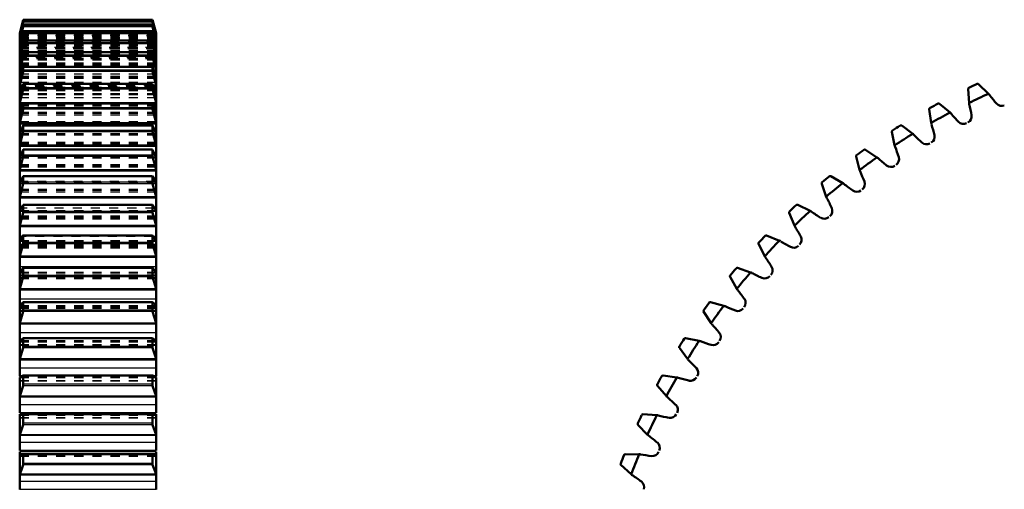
# Model space of a CAD drawing. Header units: millimetres. Extents: x -1 to 474, y -1 to 306.
# Tile 7 of 14: x 0 to 108, y 178 to 229. Entities that reach past the tile are written whole.
import ezdxf

# ---------------------------------------------------------------- set-up
doc = ezdxf.new("R2010")
doc.units = ezdxf.units.MM
doc.linetypes.add('Dashed', pattern=[2, 1, -1])
for name, color, linetype, lineweight in [('AM_4', 3, 'Continuous', 25), ('hidden', 3, 'Dashed', 25), ('vis', 1, 'Continuous', 50)]:
    doc.layers.add(name, color=color, linetype=linetype, lineweight=lineweight)

# ---------------------------------------------------------------- blocks, each defined once
blk = doc.blocks.new('2_GEAHB1_5_100_15_A_40_b_0_in_GEAHB1_5_100_15_A_40_900')
at = {"layer": 'AM_4'}
for p, q in [((14.62, 229.11), (0.38, 229.11)), ((14.62, 228.92), (0.38, 228.92)), ((14.6, 229.2), (0.4, 229.2)), ((14.6, 229.08), (0.4, 229.08)), ((14.6, 229.02), (0.4, 229.02)), ((14.6, 228.66), (0.4, 228.66)), ((14.6, 228.53), (0.4, 228.53)), ((0.02, 227.69), (0, 227.69)), ((0.06, 227.47), (0, 227.47)), ((14.62, 228.42), (0.38, 228.42)), ((14.62, 227.63), (0.38, 227.63)), ((14.6, 227.94), (0.4, 227.94)), ((14.6, 227.75), (0.4, 227.75)), ((15, 227.47), (14.94, 227.47)), ((15, 227.69), (14.98, 227.69)), ((0.02, 227.32), (0, 227.32)), ((0.11, 226.95), (0, 226.95)), ((0.06, 226.8), (0, 226.8)), ((14.62, 226.55), (0.38, 226.55)), ((14.6, 226.92), (0.4, 226.92)), ((14.6, 226.67), (0.4, 226.67)), ((15, 226.95), (14.89, 226.95)), ((15, 226.8), (14.94, 226.8)), ((15, 227.32), (14.98, 227.32)), ((0.16, 226.14), (0, 226.14)), ((0.11, 225.99), (0, 225.99)), ((14.6, 225.61), (0.4, 225.61)), ((14.6, 225.3), (0.4, 225.3)), ((15, 226.14), (14.84, 226.14)), ((15, 225.99), (14.89, 225.99)), ((0.21, 225.04), (0, 225.04)), ((0.16, 224.89), (0, 224.89)), ((14.62, 225.17), (0.38, 225.17)), ((15, 225.04), (14.79, 225.04)), ((15, 224.89), (14.84, 224.89)), ((0.27, 223.66), (0, 223.66)), ((0.22, 223.5), (0, 223.5)), ((14.62, 223.51), (0.38, 223.51)), ((14.6, 224.01), (0.4, 224.01)), ((14.6, 223.64), (0.4, 223.64)), ((15, 223.66), (14.73, 223.66)), ((15, 223.5), (14.78, 223.5)), ((0.34, 221.99), (0, 221.99)), ((14.6, 222.13), (0.4, 222.13)), ((15, 221.99), (14.66, 221.99)), ((0.28, 221.84), (0, 221.84)), ((14.62, 221.56), (0.38, 221.56)), ((14.6, 221.7), (0.4, 221.7)), ((15, 221.84), (14.72, 221.84)), ((15, 220.05), (0, 220.05)), ((0.35, 219.9), (0, 219.9)), ((14.6, 219.98), (0.4, 219.98)), ((15, 219.9), (14.65, 219.9)), ((14.62, 219.35), (0.38, 219.35)), ((14.6, 219.49), (0.4, 219.49)), ((15, 217.85), (0, 217.85)), ((15, 217.7), (0, 217.7)), ((14.62, 216.87), (0.38, 216.87)), ((14.6, 217.56), (0.4, 217.56)), ((14.6, 217.02), (0.4, 217.02)), ((15, 215.39), (0, 215.39)), ((15, 215.24), (0, 215.24)), ((14.6, 214.88), (0.4, 214.88)), ((14.62, 214.14), (0.38, 214.14)), ((14.6, 214.29), (0.4, 214.29)), ((15, 212.68), (0, 212.68)), ((15, 212.53), (0, 212.53)), ((0.08, 211.4), (0, 211.4)), ((14.62, 211.16), (0.38, 211.16)), ((14.6, 211.96), (0.4, 211.96)), ((14.6, 211.32), (0.4, 211.32)), ((15, 211.4), (14.92, 211.4)), ((15, 209.73), (0, 209.73)), ((15, 209.59), (0, 209.59)), ((0.17, 208.48), (0, 208.48)), ((14.62, 207.96), (0.38, 207.96)), ((14.6, 208.81), (0.4, 208.81)), ((14.6, 208.12), (0.4, 208.12)), ((15, 208.48), (14.83, 208.48)), ((15, 206.56), (0, 206.56)), ((15, 206.42), (0, 206.42)), ((0.3, 205.35), (0, 205.35)), ((14.6, 205.43), (0.4, 205.43)), ((14.6, 204.7), (0.4, 204.7)), ((15, 205.35), (14.7, 205.35)), ((14.62, 204.54), (0.38, 204.54)), ((15, 203.18), (0, 203.18)), ((15, 203.04), (0, 203.04)), ((15, 202.02), (0, 202.02)), ((14.6, 201.85), (0.4, 201.85)), ((14.62, 200.91), (0.38, 200.91)), ((14.6, 201.08), (0.4, 201.08)), ((15, 199.59), (0, 199.59)), ((15, 199.47), (0, 199.47)), ((15, 198.48), (0, 198.48)), ((14.62, 197.09), (0.38, 197.09)), ((14.6, 198.07), (0.4, 198.07)), ((14.6, 197.26), (0.4, 197.26)), ((15, 195.83), (0, 195.83)), ((15, 195.7), (0, 195.7)), ((15, 194.77), (0, 194.77)), ((14.6, 194.11), (0.4, 194.11)), ((14.62, 193.1), (0.38, 193.1)), ((14.6, 193.27), (0.4, 193.27)), ((15, 191.89), (0, 191.89)), ((15, 191.77), (0, 191.77)), ((15, 190.89), (0, 190.89)), ((0.24, 190), (0, 190)), ((14.6, 189.99), (0.4, 189.99)), ((15, 190), (14.76, 190)), ((14.62, 188.95), (0.38, 188.95)), ((14.6, 189.11), (0.4, 189.11)), ((15, 187.79), (0, 187.79)), ((15, 187.69), (0, 187.69)), ((15, 186.86), (0, 186.86)), ((15, 185.98), (0, 185.98)), ((15, 185.82), (0, 185.82)), ((14.6, 185.73), (0.4, 185.73)), ((14.62, 184.65), (0.38, 184.65)), ((14.6, 184.82), (0.4, 184.82)), ((15, 183.56), (0, 183.56)), ((15, 183.46), (0, 183.46)), ((15, 182.69), (0, 182.69)), ((15, 181.82), (0, 181.82)), ((15, 181.66), (0, 181.66)), ((14.62, 181.42), (0.38, 181.42)), ((14.6, 181.33), (0.4, 181.33)), ((14.62, 180.23), (0.38, 180.23)), ((14.6, 180.39), (0.4, 180.39)), ((15, 179.21), (0, 179.21)), ((15, 179.12), (0, 179.12)), ((15, 178.41), (0, 178.41)), ((15, 177.55), (0, 177.55))]:
    blk.add_line(p, q, dxfattribs=at)
at = {"layer": 'hidden'}
for p, q in [((14.62, 229), (0.38, 229)), ((14.62, 228.58), (0.38, 228.58)), ((15, 227.62), (0, 227.62)), ((15, 227.54), (0, 227.54)), ((15, 227.47), (0, 227.47)), ((14.98, 227.69), (0.02, 227.69)), ((14.94, 227.47), (0.06, 227.47)), ((14.62, 227.87), (0.38, 227.87)), ((14.6, 227.94), (14.6, 227.94)), ((15, 227.25), (0, 227.25)), ((15, 227.1), (0, 227.1)), ((15, 226.58), (0, 226.58)), ((15, 226.44), (0, 226.44)), ((15, 226.35), (0, 226.35)), ((14.98, 227.32), (0.02, 227.32)), ((14.94, 226.8), (0.06, 226.8)), ((14.89, 226.95), (0.11, 226.95)), ((14.62, 226.86), (0.38, 226.86)), ((15, 226.3), (0, 226.3)), ((15, 226.11), (0, 226.11)), ((15, 225.95), (0, 225.95)), ((15, 225.79), (0, 225.79)), ((15, 225.79), (0, 225.79)), ((0, 225.79), (15, 225.79)), ((15, 225.63), (0, 225.63)), ((15, 225.58), (0, 225.58)), ((15, 225.51), (0, 225.51)), ((15, 225.49), (0, 225.49)), ((0, 225.49), (15, 225.49)), ((15, 225.49), (0, 225.49)), ((15, 225.32), (0, 225.32)), ((14.89, 225.99), (0.11, 225.99)), ((14.84, 226.14), (0.16, 226.14)), ((14.62, 225.56), (0.38, 225.56)), ((15, 224.94), (0, 224.94)), ((15, 224.91), (0, 224.91)), ((0, 224.9), (15, 224.9)), ((15, 224.76), (0, 224.76)), ((15, 224.41), (0, 224.41)), ((15, 224.38), (0, 224.38)), ((15, 224.25), (0, 224.25)), ((14.84, 224.89), (0.16, 224.89)), ((14.79, 225.04), (0.21, 225.04)), ((15, 224.08), (0, 224.08)), ((15, 224.04), (0, 224.04)), ((0, 224.03), (15, 224.03)), ((15, 223.66), (0, 223.66)), ((15, 223.21), (0, 223.21)), ((14.78, 223.5), (0.22, 223.5)), ((14.73, 223.66), (0.27, 223.66)), ((14.62, 223.98), (0.38, 223.98)), ((15, 222.95), (0, 222.95)), ((15, 222.9), (0, 222.9)), ((0, 222.87), (15, 222.87)), ((15, 222.86), (0, 222.86)), ((15, 222.73), (0, 222.73)), ((15, 222.28), (0, 222.28)), ((14.66, 221.99), (0.34, 221.99)), ((14.62, 222.11), (0.38, 222.11)), ((15, 221.73), (0, 221.73)), ((15, 221.53), (0, 221.53)), ((15, 221.47), (0, 221.47)), ((0, 221.43), (15, 221.43)), ((15, 221.06), (0, 221.06)), ((15, 220.94), (0, 220.94)), ((14.72, 221.84), (0.28, 221.84)), ((15, 220.62), (0, 220.62)), ((15, 219.98), (0, 219.98)), ((15, 219.85), (0, 219.85)), ((14.65, 219.9), (0.35, 219.9)), ((14.62, 219.96), (0.38, 219.96)), ((15, 219.78), (0, 219.78)), ((0, 219.71), (15, 219.71)), ((15, 218.98), (0, 218.98)), ((15, 218.87), (0, 218.87)), ((15, 218.7), (0, 218.7)), ((15, 217.96), (0, 217.96)), ((15, 217.9), (0, 217.9)), ((15, 217.81), (0, 217.81)), ((0, 217.73), (15, 217.73)), ((15, 216.65), (0, 216.65)), ((14.62, 217.55), (0.38, 217.55)), ((15, 216.54), (0, 216.54)), ((15, 216.51), (0, 216.51)), ((15, 215.69), (0, 215.69)), ((15, 215.69), (0, 215.69)), ((15, 215.6), (0, 215.6)), ((0, 215.49), (15, 215.49)), ((0.38, 214.89), (0.39, 214.91)), ((14.62, 214.89), (0.38, 214.89)), ((15, 214.07), (0, 214.07)), ((15, 214.06), (0, 214.06)), ((15, 213.96), (0, 213.96)), ((15, 213.23), (0, 213.23)), ((15, 213.17), (0, 213.17)), ((15, 213.13), (0, 213.13)), ((0, 213), (15, 213)), ((15, 211.23), (0, 211.23)), ((15, 211.14), (0, 211.14)), ((14.92, 211.4), (0.08, 211.4)), ((14.62, 211.98), (0.38, 211.98)), ((15, 210.53), (0, 210.53)), ((15, 210.43), (0, 210.43)), ((15, 210.41), (0, 210.41)), ((0, 210.27), (15, 210.27)), ((15, 208.17), (0, 208.17)), ((15, 208.09), (0, 208.09)), ((14.83, 208.48), (0.17, 208.48)), ((14.62, 208.84), (0.38, 208.84)), ((15, 207.61), (0, 207.61)), ((15, 207.49), (0, 207.49)), ((15, 207.42), (0, 207.42)), ((0, 207.31), (15, 207.31)), ((15, 204.89), (0, 204.89)), ((15, 204.82), (0, 204.82)), ((14.7, 205.35), (0.3, 205.35)), ((14.62, 205.47), (0.38, 205.47)), ((15, 204.47), (0, 204.47)), ((15, 204.34), (0, 204.34)), ((15, 204.21), (0, 204.21)), ((0, 204.12), (15, 204.12)), ((15, 201.41), (0, 201.41)), ((14.62, 201.9), (0.38, 201.9)), ((15, 201.34), (0, 201.34)), ((15, 201.12), (0, 201.12)), ((15, 200.99), (0, 200.99)), ((15, 200.8), (0, 200.8)), ((0, 200.74), (15, 200.74)), ((15, 197.73), (0, 197.73)), ((15, 197.68), (0, 197.68)), ((15, 197.59), (0, 197.59)), ((15, 197.45), (0, 197.45)), ((15, 197.21), (0, 197.21)), ((0, 197.16), (15, 197.16)), ((14.62, 198.13), (0.38, 198.13)), ((15, 193.88), (0, 193.88)), ((15, 193.88), (0, 193.88)), ((15, 193.83), (0, 193.83)), ((14.62, 194.18), (0.38, 194.18)), ((15, 193.73), (0, 193.73)), ((15, 193.43), (0, 193.43)), ((0, 193.4), (15, 193.4)), ((15, 189.86), (0, 189.86)), ((15, 189.85), (0, 189.85)), ((15, 189.82), (0, 189.82)), ((15, 189.5), (0, 189.5)), ((14.76, 190), (0.24, 190)), ((14.62, 190.07), (0.38, 190.07)), ((0, 189.48), (15, 189.48)), ((15, 185.7), (0, 185.7)), ((15, 185.67), (0, 185.67)), ((15, 185.42), (0, 185.42)), ((0, 185.41), (15, 185.41)), ((14.62, 185.81), (0.38, 185.81)), ((15, 181.4), (0, 181.4)), ((15, 181.38), (0, 181.38)), ((15, 181.21), (0, 181.21)), ((0, 181.21), (15, 181.21))]:
    blk.add_line(p, q, dxfattribs=at)
for points in [[(0.39, 214.91), (0.39, 214.91), (0.39, 214.91)], [(14.61, 198.13), (14.62, 198.13), (14.62, 198.13)]]:
    blk.add_lwpolyline(points, dxfattribs=at)
at = {"layer": 'vis'}
for p, q in [((0.4, 229.2), (0, 227.7)), ((0, 227.69), (0.38, 229.11)), ((0.38, 229), (0, 227.62)), ((0, 227.47), (0.38, 228.92)), ((0.38, 228.58), (0, 227.25)), ((14.6, 229.2), (0.4, 229.2)), ((0.4, 229.2), (0.4, 229.2)), ((14.6, 229.08), (0.4, 229.08)), ((0.4, 229.02), (0.4, 229.08)), ((14.6, 228.66), (0.4, 228.66)), ((0.4, 228.53), (0.4, 228.66)), ((0.4, 228.66), (0.4, 228.66)), ((14.6, 229.2), (15, 227.69)), ((15, 227.7), (14.6, 229.2)), ((14.6, 229.2), (14.6, 229.2)), ((14.6, 229.08), (14.6, 229.02)), ((14.6, 228.66), (14.6, 228.66)), ((14.6, 228.66), (14.6, 228.53)), ((15, 227.62), (14.62, 229)), ((14.62, 228.92), (15, 227.47)), ((15, 227.25), (14.62, 228.58)), ((0, 226.95), (0.38, 228.42)), ((0.38, 227.87), (0, 226.58)), ((0, 227.7), (0, 227.32)), ((0, 226.14), (0.38, 227.63)), ((14.6, 227.94), (0.4, 227.94)), ((0.4, 227.75), (0.4, 227.94)), ((0.4, 227.94), (0.4, 227.94)), ((14.6, 227.94), (14.6, 227.75)), ((14.62, 228.42), (15, 226.95)), ((15, 226.58), (14.62, 227.87)), ((14.62, 227.63), (15, 226.14)), ((15, 227.7), (15, 227.32)), ((0, 227.25), (0, 190)), ((0.38, 226.86), (0, 225.63)), ((0, 225.04), (0.38, 226.55)), ((14.6, 226.92), (0.4, 226.92)), ((0.4, 226.67), (0.4, 226.92)), ((0.4, 226.92), (0.4, 226.92)), ((14.6, 226.92), (14.6, 226.67)), ((15, 225.63), (14.62, 226.86)), ((14.62, 226.55), (15, 225.04)), ((15, 227.25), (15, 190)), ((0.38, 225.56), (0, 224.38)), ((14.6, 225.62), (0.4, 225.62)), ((0.4, 225.61), (0.4, 225.62)), ((0.4, 225.3), (0.4, 225.61)), ((14.6, 225.61), (14.6, 225.3)), ((15, 224.38), (14.62, 225.56)), ((0, 223.66), (0.38, 225.17)), ((14.62, 225.17), (15, 223.66)), ((0.38, 223.98), (0, 222.86)), ((0, 221.99), (0.38, 223.51)), ((14.6, 224.02), (0.4, 224.02)), ((0.4, 223.64), (0.4, 224.01)), ((14.6, 224.01), (14.6, 223.64)), ((15, 222.86), (14.62, 223.98)), ((14.62, 223.51), (15, 221.99)), ((0.38, 222.11), (0, 221.06)), ((14.6, 222.15), (0.4, 222.15)), ((0.4, 221.7), (0.4, 222.13)), ((14.6, 222.13), (14.6, 221.7)), ((15, 221.06), (14.62, 222.11)), ((0, 220.05), (0.38, 221.56)), ((14.62, 221.56), (15, 220.05)), ((0.38, 219.96), (0, 218.98)), ((14.6, 220), (0.4, 220)), ((0.4, 219.49), (0.4, 219.98)), ((14.6, 219.98), (14.6, 219.49)), ((15, 218.98), (14.62, 219.96)), ((0, 217.85), (0.38, 219.35)), ((14.62, 219.35), (15, 217.85)), ((0.38, 217.55), (0, 216.65)), ((0, 215.39), (0.38, 216.87)), ((14.6, 217.58), (0.4, 217.58)), ((0.4, 217.02), (0.4, 217.56)), ((14.6, 217.56), (14.6, 217.02)), ((15, 216.65), (14.62, 217.55)), ((14.62, 216.87), (15, 215.39)), ((0.38, 214.89), (0, 214.06)), ((14.61, 214.91), (0.39, 214.91)), ((0.4, 214.29), (0.4, 214.88)), ((14.6, 214.88), (14.6, 214.29)), ((15, 214.06), (14.62, 214.89)), ((0, 212.68), (0.38, 214.14)), ((14.62, 214.14), (15, 212.68)), ((0, 209.73), (0.38, 211.16)), ((14.61, 212), (0.39, 212)), ((0.4, 211.32), (0.4, 211.96)), ((14.6, 211.96), (14.6, 211.32)), ((14.62, 211.16), (15, 209.73)), ((0, 206.56), (0.38, 207.96)), ((14.61, 208.85), (0.39, 208.85)), ((0.4, 208.12), (0.4, 208.81)), ((14.6, 208.81), (14.6, 208.12)), ((14.62, 207.96), (15, 206.56)), ((14.61, 205.48), (0.39, 205.48)), ((0.4, 204.7), (0.4, 205.43)), ((14.6, 205.43), (14.6, 204.7)), ((0, 203.18), (0.38, 204.54)), ((14.62, 204.54), (15, 203.18)), ((14.61, 201.9), (0.39, 201.9)), ((0.4, 201.08), (0.4, 201.85)), ((14.6, 201.85), (14.6, 201.08)), ((14.62, 201.9), (14.61, 201.9)), ((0, 199.59), (0.38, 200.91)), ((14.62, 200.91), (15, 199.59)), ((0, 195.83), (0.38, 197.09)), ((14.61, 198.13), (0.39, 198.13)), ((0.4, 197.26), (0.4, 198.07)), ((14.6, 198.07), (14.6, 197.26)), ((14.62, 198.13), (14.61, 198.13)), ((14.62, 197.09), (15, 195.83)), ((14.62, 194.18), (0.38, 194.18)), ((0.38, 194.18), (0.38, 194.18)), ((0.4, 193.27), (0.4, 194.11)), ((14.6, 194.11), (14.6, 193.27)), ((14.62, 194.18), (14.62, 194.18)), ((0, 191.89), (0.38, 193.1)), ((14.62, 193.1), (15, 191.89)), ((0, 185.98), (0, 189.86)), ((14.62, 190.07), (0.38, 190.07)), ((0.38, 190.07), (0.38, 190.07)), ((0.4, 189.11), (0.4, 189.99)), ((14.6, 189.99), (14.6, 189.11)), ((14.62, 190.07), (14.62, 190.07)), ((15, 185.98), (15, 189.86)), ((0, 187.79), (0.38, 188.95)), ((14.62, 188.95), (15, 187.79)), ((0, 181.82), (0, 185.82)), ((14.62, 185.81), (0.38, 185.81)), ((0.38, 185.81), (0.38, 185.81)), ((0.4, 184.82), (0.4, 185.73)), ((14.6, 185.73), (14.6, 184.82)), ((14.62, 185.81), (14.62, 185.81)), ((15, 181.82), (15, 185.82)), ((0, 183.56), (0.38, 184.65)), ((14.62, 184.65), (15, 183.56)), ((0, 177.55), (0, 181.66)), ((14.73, 181.43), (0.27, 181.43)), ((0.38, 181.42), (0.27, 181.43)), ((0.4, 180.39), (0.4, 181.33)), ((14.6, 181.33), (14.6, 180.39)), ((14.73, 181.43), (14.62, 181.42)), ((15, 177.55), (15, 181.66))]:
    blk.add_line(p, q, dxfattribs=at)
for points in [[(0.38, 229.11), (0.39, 229.15), (0.4, 229.18), (0.4, 229.2), (0.4, 229.2)], [(0.4, 229.08), (0.4, 229.07), (0.39, 229.05), (0.38, 229.02), (0.38, 229)], [(0.38, 228.92), (0.39, 228.96), (0.4, 228.99), (0.4, 229.01), (0.4, 229.02)], [(0.4, 228.66), (0.4, 228.66), (0.39, 228.64), (0.38, 228.61), (0.38, 228.58)], [(0.38, 228.42), (0.39, 228.47), (0.4, 228.51), (0.4, 228.53), (0.4, 228.53)], [(14.62, 229), (14.61, 229.04), (14.6, 229.07), (14.6, 229.08), (14.6, 229.08)], [(14.6, 229.02), (14.6, 229), (14.61, 228.98), (14.62, 228.94), (14.62, 228.92)], [(14.62, 228.58), (14.61, 228.62), (14.6, 228.65), (14.6, 228.66), (14.6, 228.66)], [(14.6, 228.53), (14.6, 228.52), (14.61, 228.49), (14.62, 228.45), (14.62, 228.42)], [(0.4, 227.94), (0.4, 227.94), (0.39, 227.92), (0.38, 227.89), (0.38, 227.87)], [(0.38, 227.63), (0.39, 227.68), (0.4, 227.72), (0.4, 227.74), (0.4, 227.75)], [(14.6, 227.94), (14.6, 227.94), (14.6, 227.94)], [(14.62, 227.87), (14.61, 227.91), (14.6, 227.93), (14.6, 227.94)], [(14.6, 227.75), (14.6, 227.73), (14.61, 227.7), (14.62, 227.66), (14.62, 227.63)], [(0.4, 226.92), (0.4, 226.92), (0.39, 226.91), (0.38, 226.89), (0.38, 226.86)], [(0.38, 226.55), (0.39, 226.59), (0.4, 226.64), (0.4, 226.66), (0.4, 226.67)], [(14.6, 226.92), (14.6, 226.92), (14.6, 226.92)], [(14.62, 226.86), (14.61, 226.9), (14.6, 226.92), (14.6, 226.92)], [(14.6, 226.67), (14.6, 226.65), (14.61, 226.62), (14.62, 226.57), (14.62, 226.55)], [(0.4, 225.62), (0.4, 225.62), (0.39, 225.61), (0.38, 225.58), (0.38, 225.56)], [(0.38, 225.17), (0.39, 225.22), (0.4, 225.26), (0.4, 225.29), (0.4, 225.3)], [(14.6, 225.62), (14.6, 225.61), (14.6, 225.61)], [(14.62, 225.56), (14.61, 225.6), (14.6, 225.61), (14.6, 225.62)], [(14.6, 225.3), (14.6, 225.28), (14.61, 225.24), (14.62, 225.2), (14.62, 225.17)], [(0.4, 224.02), (0.39, 224.02), (0.38, 223.99), (0.38, 223.98)], [(0.38, 223.51), (0.39, 223.55), (0.4, 223.6), (0.4, 223.63), (0.4, 223.64)], [(0.4, 224.01), (0.4, 224.02), (0.4, 224.02)], [(14.6, 224.02), (14.6, 224.02), (14.6, 224.01)], [(14.62, 223.98), (14.61, 224.01), (14.6, 224.02), (14.6, 224.02)], [(14.6, 223.64), (14.6, 223.62), (14.61, 223.58), (14.62, 223.53), (14.62, 223.51)], [(0.4, 222.15), (0.39, 222.14), (0.38, 222.12), (0.38, 222.11)], [(0.4, 222.13), (0.4, 222.14), (0.4, 222.15)], [(14.6, 222.15), (14.6, 222.14), (14.6, 222.13)], [(14.62, 222.11), (14.61, 222.13), (14.6, 222.15), (14.6, 222.15)], [(0.38, 221.56), (0.39, 221.61), (0.4, 221.66), (0.4, 221.69), (0.4, 221.7)], [(14.6, 221.7), (14.6, 221.68), (14.61, 221.64), (14.62, 221.59), (14.62, 221.56)], [(0.4, 220), (0.39, 219.99), (0.38, 219.98), (0.38, 219.96)], [(0.4, 219.98), (0.4, 219.99), (0.4, 220)], [(14.6, 220), (14.6, 220), (14.6, 219.99), (14.6, 219.98)], [(14.62, 219.96), (14.61, 219.99), (14.6, 220)], [(0.38, 219.35), (0.39, 219.4), (0.4, 219.44), (0.4, 219.48), (0.4, 219.49)], [(14.6, 219.49), (14.6, 219.46), (14.61, 219.42), (14.62, 219.38), (14.62, 219.35)], [(0.4, 217.58), (0.39, 217.58), (0.38, 217.57), (0.38, 217.55)], [(0.38, 216.87), (0.39, 216.92), (0.4, 216.97), (0.4, 217.01), (0.4, 217.02)], [(0.4, 217.56), (0.4, 217.58), (0.4, 217.58)], [(14.6, 217.58), (14.6, 217.58), (14.6, 217.57), (14.6, 217.56)], [(14.62, 217.55), (14.61, 217.58), (14.6, 217.58)], [(14.6, 217.02), (14.6, 216.99), (14.61, 216.95), (14.62, 216.9), (14.62, 216.87)], [(0.39, 214.91), (0.39, 214.91), (0.38, 214.9), (0.38, 214.89)], [(0.4, 214.88), (0.4, 214.91), (0.39, 214.91)], [(14.61, 214.91), (14.6, 214.91), (14.6, 214.9), (14.6, 214.88)], [(14.62, 214.89), (14.61, 214.91), (14.61, 214.91)], [(0.38, 214.14), (0.39, 214.19), (0.4, 214.24), (0.4, 214.28), (0.4, 214.29)], [(14.6, 214.29), (14.6, 214.26), (14.61, 214.21), (14.62, 214.17), (14.62, 214.14)], [(0.38, 211.98), (0.19, 211.62), (0, 211.23)], [(0.39, 212), (0.38, 211.99), (0.38, 211.98)], [(0.38, 211.16), (0.39, 211.21), (0.4, 211.26), (0.4, 211.31), (0.4, 211.32)], [(0.4, 211.96), (0.4, 211.99), (0.39, 212), (0.39, 212)], [(14.61, 212), (14.6, 211.99), (14.6, 211.98), (14.6, 211.96)], [(14.6, 211.32), (14.6, 211.29), (14.61, 211.24), (14.62, 211.19), (14.62, 211.16)], [(14.62, 211.98), (14.61, 212), (14.61, 212)], [(15, 211.23), (14.81, 211.62), (14.62, 211.98)], [(0.38, 208.84), (0.19, 208.51), (0, 208.17)], [(0.39, 208.85), (0.38, 208.84), (0.38, 208.84)], [(0.38, 207.96), (0.39, 208.01), (0.4, 208.06), (0.4, 208.1), (0.4, 208.12)], [(0.4, 208.81), (0.4, 208.84), (0.39, 208.85), (0.39, 208.85)], [(14.61, 208.85), (14.6, 208.84), (14.6, 208.82), (14.6, 208.81)], [(14.6, 208.12), (14.6, 208.08), (14.61, 208.04), (14.62, 207.99), (14.62, 207.96)], [(14.62, 208.84), (14.61, 208.85), (14.61, 208.85)], [(15, 208.17), (14.81, 208.51), (14.62, 208.84)], [(0.38, 205.47), (0.19, 205.19), (0, 204.89)], [(0.39, 205.48), (0.38, 205.48), (0.38, 205.47)], [(0.38, 204.54), (0.39, 204.59), (0.4, 204.64), (0.4, 204.68), (0.4, 204.7)], [(0.4, 205.43), (0.4, 205.46), (0.39, 205.48), (0.39, 205.48)], [(14.61, 205.48), (14.6, 205.47), (14.6, 205.45), (14.6, 205.43)], [(14.6, 204.7), (14.6, 204.66), (14.61, 204.61), (14.62, 204.56), (14.62, 204.54)], [(14.62, 205.47), (14.61, 205.48), (14.61, 205.48)], [(15, 204.89), (14.81, 205.19), (14.62, 205.47)], [(0.38, 201.9), (0.19, 201.66), (0, 201.41)], [(0.39, 201.9), (0.38, 201.9), (0.38, 201.9)], [(0.4, 201.85), (0.4, 201.88), (0.39, 201.9), (0.39, 201.9)], [(14.61, 201.9), (14.61, 201.9), (14.6, 201.89), (14.6, 201.86), (14.6, 201.85)], [(15, 201.41), (14.81, 201.66), (14.62, 201.9)], [(0.38, 200.91), (0.39, 200.96), (0.4, 201.01), (0.4, 201.06), (0.4, 201.08)], [(14.6, 201.08), (14.6, 201.03), (14.61, 200.99), (14.62, 200.94), (14.62, 200.91)], [(0.38, 198.13), (0.19, 197.94), (0, 197.73)], [(0.39, 198.13), (0.38, 198.13), (0.38, 198.13)], [(0.38, 197.09), (0.39, 197.14), (0.4, 197.19), (0.4, 197.24), (0.4, 197.26)], [(0.4, 198.07), (0.4, 198.1), (0.39, 198.13), (0.39, 198.13)], [(14.61, 198.13), (14.61, 198.13), (14.6, 198.12), (14.6, 198.09), (14.6, 198.07)], [(14.6, 197.26), (14.6, 197.21), (14.61, 197.17), (14.62, 197.12), (14.62, 197.09)], [(15, 197.73), (14.81, 197.94), (14.62, 198.13)], [(0.38, 194.18), (0.19, 194.04), (0, 193.88)], [(0.4, 194.11), (0.4, 194.15), (0.39, 194.17), (0.38, 194.18), (0.38, 194.18)], [(14.62, 194.18), (14.61, 194.18), (14.6, 194.16), (14.6, 194.13), (14.6, 194.11)], [(15, 193.88), (14.81, 194.04), (14.62, 194.18)], [(0.38, 193.1), (0.39, 193.15), (0.4, 193.2), (0.4, 193.25), (0.4, 193.27)], [(14.6, 193.27), (14.6, 193.22), (14.61, 193.17), (14.62, 193.13), (14.62, 193.1)], [(0.38, 190.07), (0.19, 189.98), (0, 189.86)], [(0.4, 189.99), (0.4, 190.03), (0.39, 190.06), (0.38, 190.07), (0.38, 190.07)], [(14.62, 190.07), (14.61, 190.07), (14.6, 190.05), (14.6, 190.01), (14.6, 189.99)], [(15, 189.86), (14.81, 189.98), (14.62, 190.07)], [(0.38, 188.95), (0.39, 188.99), (0.4, 189.04), (0.4, 189.09), (0.4, 189.11)], [(14.6, 189.11), (14.6, 189.07), (14.61, 189.02), (14.62, 188.97), (14.62, 188.95)], [(0.38, 185.81), (0.19, 185.76), (0, 185.7)], [(0.4, 185.73), (0.4, 185.77), (0.39, 185.79), (0.38, 185.81), (0.38, 185.81)], [(14.62, 185.81), (14.61, 185.8), (14.6, 185.78), (14.6, 185.75), (14.6, 185.73)], [(15, 185.7), (14.81, 185.76), (14.62, 185.81)], [(0.38, 184.65), (0.39, 184.7), (0.4, 184.75), (0.4, 184.8), (0.4, 184.82)], [(14.6, 184.82), (14.6, 184.77), (14.61, 184.72), (14.62, 184.68), (14.62, 184.65)], [(0.27, 181.43), (0.19, 181.42), (0, 181.4)], [(0.4, 181.33), (0.4, 181.37), (0.39, 181.4), (0.38, 181.42), (0.38, 181.42)], [(14.62, 181.42), (14.61, 181.41), (14.6, 181.39), (14.6, 181.35), (14.6, 181.33)], [(15, 181.4), (14.81, 181.42), (14.73, 181.43)], [(0, 179.21), (0.19, 179.71), (0.38, 180.23)], [(0.38, 180.23), (0.39, 180.27), (0.4, 180.32), (0.4, 180.37), (0.4, 180.39)], [(14.6, 180.39), (14.6, 180.35), (14.61, 180.3), (14.62, 180.25), (14.62, 180.23)], [(14.62, 180.23), (14.81, 179.71), (15, 179.21)]]:
    blk.add_lwpolyline(points, dxfattribs=at)
blk = doc.blocks.new('3_GEAHB1_5_100_15_A_40_b_0_in_GEAHB1_5_100_15_A_40_900')
at = {"layer": 'vis'}
for p, q in [((106.54, 221.06), (105.45, 222.11)), ((104.29, 221.56), (104.4, 220.05)), ((102.31, 218.98), (101.15, 219.96)), ((100.03, 219.35), (100.24, 217.85)), ((95.92, 216.87), (96.22, 215.39)), ((98.21, 216.65), (97, 217.55)), ((94.27, 214.06), (93.01, 214.89)), ((91.97, 214.14), (92.37, 212.68)), ((88.2, 211.16), (88.69, 209.73)), ((90.51, 211.23), (89.19, 211.98)), ((84.63, 207.96), (85.21, 206.56)), ((86.92, 208.17), (85.56, 208.84)), ((83.54, 204.89), (82.14, 205.47)), ((81.26, 204.54), (81.93, 203.18)), ((80.37, 201.41), (78.94, 201.9)), ((78.12, 200.91), (78.87, 199.59)), ((75.21, 197.09), (76.04, 195.83)), ((77.42, 197.73), (75.96, 198.13)), ((74.71, 193.88), (73.23, 194.18)), ((72.55, 193.1), (73.45, 191.89)), ((72.25, 189.86), (70.75, 190.07)), ((70.14, 188.95), (71.12, 187.79)), ((70.05, 185.7), (68.54, 185.81)), ((67.99, 184.65), (69.04, 183.56)), ((68.11, 181.4), (66.59, 181.42)), ((66.12, 180.23), (67.24, 179.21))]:
    blk.add_line(p, q, dxfattribs=at)
for points in [[(105.45, 222.11), (105.4, 222.13), (105.35, 222.15), (105.3, 222.14), (105.28, 222.13)], [(104.37, 221.7), (104.33, 221.68), (104.31, 221.64), (104.29, 221.59), (104.29, 221.56)], [(101.15, 219.96), (101.11, 219.99), (101.06, 220), (101.01, 219.99), (100.99, 219.98)], [(100.11, 219.49), (100.07, 219.46), (100.04, 219.42), (100.03, 219.38), (100.03, 219.35)], [(95.99, 217.02), (95.95, 216.99), (95.93, 216.95), (95.92, 216.9), (95.92, 216.87)], [(97, 217.55), (96.95, 217.58), (96.9, 217.58), (96.85, 217.57), (96.83, 217.56)], [(93.01, 214.89), (92.96, 214.91), (92.91, 214.91), (92.86, 214.9), (92.84, 214.88)], [(92.03, 214.29), (92, 214.26), (91.97, 214.21), (91.97, 214.17), (91.97, 214.14)], [(88.25, 211.32), (88.22, 211.29), (88.2, 211.24), (88.2, 211.19), (88.2, 211.16)], [(89.19, 211.98), (89.14, 212), (89.09, 211.99), (89.04, 211.98), (89.02, 211.96)], [(84.67, 208.12), (84.64, 208.08), (84.62, 208.04), (84.62, 207.99), (84.63, 207.96)], [(85.56, 208.84), (85.51, 208.85), (85.46, 208.84), (85.42, 208.82), (85.4, 208.81)], [(81.29, 204.7), (81.26, 204.66), (81.25, 204.61), (81.26, 204.56), (81.26, 204.54)], [(82.14, 205.47), (82.09, 205.48), (82.04, 205.47), (82, 205.45), (81.98, 205.43)], [(78.94, 201.9), (78.89, 201.9), (78.84, 201.89), (78.79, 201.86), (78.78, 201.85)], [(78.14, 201.08), (78.11, 201.03), (78.1, 200.99), (78.11, 200.94), (78.12, 200.91)], [(75.22, 197.26), (75.19, 197.21), (75.19, 197.17), (75.2, 197.12), (75.21, 197.09)], [(75.96, 198.13), (75.91, 198.13), (75.86, 198.12), (75.82, 198.09), (75.81, 198.07)], [(73.23, 194.18), (73.18, 194.18), (73.13, 194.16), (73.09, 194.13), (73.08, 194.11)], [(72.54, 193.27), (72.52, 193.22), (72.52, 193.17), (72.53, 193.13), (72.55, 193.1)], [(70.75, 190.07), (70.7, 190.07), (70.66, 190.05), (70.62, 190.01), (70.61, 189.99)], [(70.12, 189.11), (70.11, 189.07), (70.11, 189.02), (70.12, 188.97), (70.14, 188.95)], [(68.54, 185.81), (68.49, 185.8), (68.44, 185.78), (68.41, 185.75), (68.4, 185.73)], [(67.97, 184.82), (67.96, 184.77), (67.96, 184.72), (67.98, 184.68), (67.99, 184.65)], [(66.59, 181.42), (66.55, 181.41), (66.5, 181.39), (66.47, 181.35), (66.46, 181.33)], [(66.09, 180.39), (66.08, 180.35), (66.08, 180.3), (66.11, 180.25), (66.12, 180.23)]]:
    blk.add_lwpolyline(points, dxfattribs=at)
for centre, radius, start, end in [((137.4, 152.7), 76.5, 114.8241, 115.5759), ((137.4, 152.7), 75, 114.3, 116.1), ((105.64, 220.18), 1.25, 37.1249, 44.3), ((124.36, 234.35), 22.22, 217.1249, 220.2924), ((137.4, 152.7), 76.5, 118.4241, 119.1759), ((105.64, 220.18), 1.25, 186.1, 193.2751), ((82.8, 214.8), 22.22, 10.1076, 13.2751), ((107.98, 220.46), 0.75, 220.2924, 293.4695), ((137.4, 152.7), 75, 117.9, 119.7), ((101.47, 218.06), 1.25, 40.7249, 47.9), ((119.26, 233.37), 22.22, 220.7249, 223.8924), ((101.47, 218.06), 1.25, 189.7, 196.8751), ((79.01, 211.24), 22.22, 13.7076, 16.8751), ((103.78, 218.48), 0.75, 223.8924, 297.0695), ((103.94, 218.56), 0.75, 296.9305, 10.1076), ((137.4, 152.7), 76.5, 122.0241, 122.7759), ((137.4, 152.7), 75, 121.5, 123.3), ((97.44, 215.67), 1.25, 44.3249, 51.5), ((114.23, 232.07), 22.22, 224.3249, 227.4924), ((99.72, 216.24), 0.75, 227.4924, 300.6695), ((99.87, 216.33), 0.75, 300.5305, 13.7076), ((137.4, 152.7), 76.5, 125.6241, 126.3759), ((97.44, 215.67), 1.25, 193.3, 200.4751), ((75.45, 207.46), 22.22, 17.3076, 20.4751), ((137.4, 152.7), 75, 125.1, 126.9), ((93.56, 213.04), 1.25, 47.9249, 55.1), ((109.29, 230.46), 22.22, 227.9249, 231.0924), ((95.95, 213.85), 0.75, 304.1305, 17.3076), ((93.56, 213.04), 1.25, 196.9, 204.0751), ((72.13, 203.46), 22.22, 20.9076, 24.0751), ((95.8, 213.75), 0.75, 231.0924, 304.2695), ((137.4, 152.7), 76.5, 129.2241, 129.9759), ((137.4, 152.7), 75, 128.7, 130.5), ((89.86, 210.17), 1.25, 51.5249, 58.7), ((104.46, 228.54), 22.22, 231.5249, 234.6924), ((92.19, 211.13), 0.75, 307.7305, 20.9076), ((92.05, 211.02), 0.75, 234.6924, 307.8695), ((89.86, 210.17), 1.25, 200.5, 207.6751), ((69.08, 199.27), 22.22, 24.5076, 27.6751), ((137.4, 152.7), 76.5, 132.8241, 133.5759), ((137.4, 152.7), 75, 132.3, 134.1), ((86.34, 207.07), 1.25, 55.1249, 62.3), ((99.76, 226.32), 22.22, 235.1249, 238.2924), ((88.61, 208.17), 0.75, 311.3305, 24.5076), ((88.48, 208.06), 0.75, 238.2924, 311.4695), ((86.34, 207.07), 1.25, 204.1, 211.2751), ((66.29, 194.88), 22.22, 28.1076, 31.2751), ((137.4, 152.7), 76.5, 136.4241, 137.1759), ((137.4, 152.7), 75, 135.9, 137.7), ((83.03, 203.76), 1.25, 58.7249, 65.9), ((95.22, 223.81), 22.22, 238.7249, 241.8924), ((85.23, 205), 0.75, 314.9305, 28.1076), ((85.1, 204.87), 0.75, 241.8924, 315.0695), ((83.03, 203.76), 1.25, 207.7, 214.8751), ((63.78, 190.34), 22.22, 31.7076, 34.8751), ((137.4, 152.7), 76.5, 140.0241, 140.7759), ((137.4, 152.7), 75, 139.5, 141.3), ((79.93, 200.24), 1.25, 62.3249, 69.5), ((82.04, 201.62), 0.75, 318.5305, 31.7076), ((90.83, 221.02), 22.22, 242.3249, 245.4924), ((81.93, 201.49), 0.75, 245.4924, 318.6695), ((79.93, 200.24), 1.25, 211.3, 218.4751), ((61.56, 185.64), 22.22, 35.3076, 38.4751), ((79.08, 198.05), 0.75, 322.1305, 35.3076), ((137.4, 152.7), 76.5, 143.6241, 144.3759), ((137.4, 152.7), 75, 143.1, 144.9), ((77.06, 196.54), 1.25, 65.9249, 73.1), ((86.64, 217.97), 22.22, 245.9249, 249.0924), ((78.97, 197.91), 0.75, 249.0924, 322.2695), ((77.06, 196.54), 1.25, 214.9, 222.0751), ((59.64, 180.81), 22.22, 38.9076, 42.0751), ((137.4, 152.7), 76.5, 147.2241, 147.9759), ((137.4, 152.7), 75, 146.7, 148.5), ((74.43, 192.66), 1.25, 69.5249, 76.7), ((82.64, 214.65), 22.22, 249.5249, 252.6924), ((76.35, 194.3), 0.75, 325.7305, 38.9076), ((76.25, 194.15), 0.75, 252.6924, 325.8695), ((74.43, 192.66), 1.25, 218.5, 225.6751), ((58.03, 175.87), 22.22, 42.5076, 45.6751), ((73.86, 190.38), 0.75, 329.3305, 42.5076), ((137.4, 152.7), 76.5, 150.8241, 151.5759), ((137.4, 152.7), 75, 150.3, 152.1), ((72.04, 188.63), 1.25, 73.1249, 80.3), ((78.86, 211.09), 22.22, 253.1249, 256.2924), ((73.77, 190.23), 0.75, 256.2924, 329.4695), ((72.04, 188.63), 1.25, 222.1, 229.2751), ((56.73, 170.84), 22.22, 46.1076, 49.2751), ((71.62, 186.32), 0.75, 332.9305, 46.1076), ((137.4, 152.7), 76.5, 154.4241, 155.1759), ((137.4, 152.7), 75, 153.9, 155.7), ((69.92, 184.46), 1.25, 76.7249, 83.9), ((75.3, 207.3), 22.22, 256.7249, 259.8924), ((71.54, 186.16), 0.75, 259.8924, 333.0695), ((69.92, 184.46), 1.25, 225.7, 232.8751), ((55.75, 165.74), 22.22, 49.7076, 52.8751), ((69.64, 182.12), 0.75, 336.5305, 49.7076), ((137.4, 152.7), 76.5, 158.0241, 158.7759), ((137.4, 152.7), 75, 157.5, 159.3), ((68.05, 180.16), 1.25, 80.3249, 87.5), ((72, 203.29), 22.22, 260.3249, 263.4924), ((69.57, 181.96), 0.75, 263.4924, 336.6695), ((68.05, 180.16), 1.25, 229.3, 236.4751), ((55.09, 160.59), 22.22, 53.3076, 56.4751), ((67.92, 177.81), 0.75, 340.1305, 53.3076)]:
    blk.add_arc(centre, radius, start, end, dxfattribs=at)

msp = doc.modelspace()

# ---------------------------------------------------------------- block references
for name in ['2_GEAHB1_5_100_15_A_40_b_0_in_GEAHB1_5_100_15_A_40_900', '3_GEAHB1_5_100_15_A_40_b_0_in_GEAHB1_5_100_15_A_40_900']:
    msp.add_blockref(name, (0, 0))

doc.saveas('drawing.dxf')
